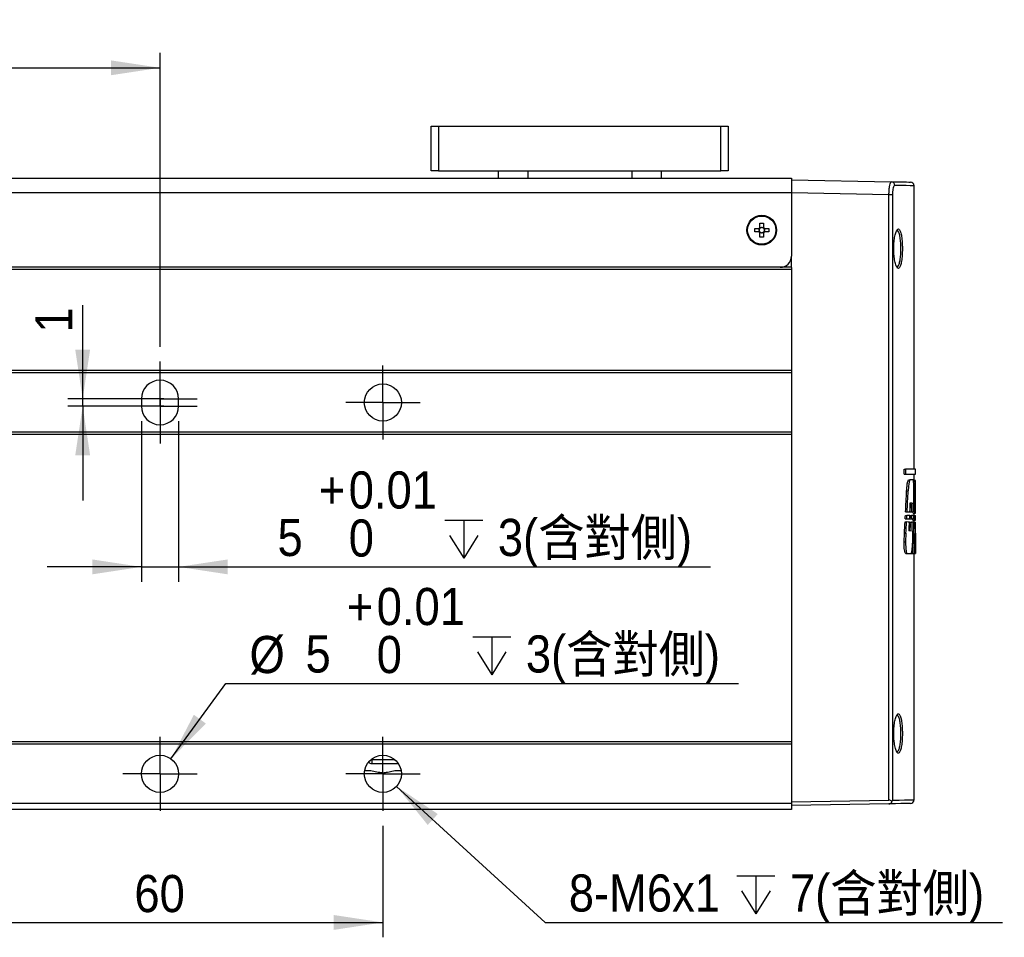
# Model space of a CAD drawing. Header units: millimetres. Extents: x 8 to 292, y 5 to 205.
# Tile 5 of 11: x 142 to 209, y 87 to 149. Entities that reach past the tile are written whole.
import ezdxf

# ---------------------------------------------------------------- set-up
doc = ezdxf.new("R2010")
doc.units = ezdxf.units.MM
doc.linetypes.add('HIDDEN', pattern=[1.905, 1.27, -0.635])
doc.layers.add('中心線', color=161, linetype='HIDDEN', lineweight=25)
doc.layers.add('尺寸線', color=5, linetype='Continuous')
doc.styles.add('SLDTEXTSTYLE0', font='GOTHIC.TTF', dxfattribs={"width": 0.913})
doc.styles.add('SLDTEXTSTYLE1', font='GOTHIC.TTF', dxfattribs={"width": 0.913, "bigfont": 'bigfont'})
doc.dimstyles.new('SLDDIMSTYLE0', dxfattribs={"dimtxt": 2.5, "dimasz": 3.302, "dimexe": 0, "dimexo": 0.0625, "dimtad": 1, "dimdec": 0, "dimlfac": 2, "dimrnd": 1e-09, "dimzin": 12, "dimdsep": 46, "dimtxsty": 'SLDTEXTSTYLE0', "dimsah": 1, "dimcen": 0.09, "dimadec": 0, "dimazin": 3, "dimtfac": 1, "dimtdec": 3, "dimtmove": 0, "dimatfit": 0, "dimfxl": 1, "dimfrac": 2, "dimtolj": 1, "dimtzin": 12, "dimarcsym": 0})
doc.dimstyles.new('SLDDIMSTYLE1', dxfattribs={"dimtxt": 2.5, "dimasz": 3.302, "dimexe": 0, "dimexo": 0.0625, "dimtad": 1, "dimdec": 0, "dimlfac": 2, "dimrnd": 1e-09, "dimzin": 12, "dimdsep": 46, "dimtxsty": 'SLDTEXTSTYLE0', "dimsah": 1, "dimcen": 0.09, "dimadec": 0, "dimazin": 3, "dimtfac": 1, "dimtdec": 3, "dimtofl": 0, "dimtmove": 0, "dimatfit": 3, "dimfxl": 1, "dimfrac": 2, "dimtolj": 1, "dimtzin": 12, "dimarcsym": 0})
doc.dimstyles.new('SLDDIMSTYLE2', dxfattribs={"dimtxt": 2.5, "dimasz": 3.302, "dimexe": 0, "dimexo": 0.0625, "dimtad": 0, "dimtih": 1, "dimtoh": 1, "dimdec": 0, "dimlfac": 2, "dimrnd": 1e-09, "dimzin": 12, "dimdsep": 46, "dimtxsty": 'SLDTEXTSTYLE0', "dimsah": 1, "dimcen": 0, "dimadec": 0, "dimazin": 3, "dimtol": 1, "dimtp": 0.01, "dimtfac": 1, "dimtofl": 0, "dimtmove": 0, "dimatfit": 3, "dimfxl": 1, "dimfrac": 2, "dimtolj": 1, "dimarcsym": 0})
doc.dimstyles.new('SLDDIMSTYLE3', dxfattribs={"dimtxt": 2.5, "dimasz": 3.302, "dimexe": 0, "dimexo": 0.0625, "dimtad": 1, "dimdec": 0, "dimlfac": 2, "dimrnd": 1e-09, "dimzin": 12, "dimdsep": 46, "dimtxsty": 'SLDTEXTSTYLE0', "dimsah": 1, "dimcen": 0.09, "dimadec": 0, "dimazin": 3, "dimtol": 1, "dimtp": 0.01, "dimtfac": 1, "dimtmove": 0, "dimatfit": 0, "dimfxl": 1, "dimfrac": 2, "dimtolj": 1, "dimarcsym": 0})
doc.dimstyles.new('SLDDIMSTYLE4', dxfattribs={"dimtxt": 2.5, "dimasz": 3.302, "dimexe": 0, "dimexo": 0.0625, "dimtad": 0, "dimtih": 1, "dimtoh": 1, "dimdec": 0, "dimlfac": 2, "dimrnd": 1e-09, "dimzin": 12, "dimdsep": 46, "dimtxsty": 'SLDTEXTSTYLE0', "dimsah": 1, "dimcen": 0, "dimadec": 0, "dimazin": 3, "dimtfac": 1, "dimtdec": 3, "dimtofl": 0, "dimtmove": 0, "dimatfit": 3, "dimfxl": 1, "dimfrac": 2, "dimtolj": 1, "dimtzin": 12, "dimarcsym": 0})

# ---------------------------------------------------------------- blocks, each defined once
blk = doc.blocks.new('_D_2')
at = {"layer": '尺寸線', "transparency": 16777216}
for p, q in [((136.699, 94.47), (136.699, 86.968)), ((166.699, 94.47), (166.699, 86.968)), ((136.699, 87.968), (166.699, 87.968))]:
    blk.add_line(p, q, dxfattribs=at)
for points in [[(136.699, 87.968), (140.001, 87.468), (140.001, 88.468)], [(166.699, 87.968), (163.397, 88.468), (163.397, 87.468)]]:
    blk.add_solid(points, dxfattribs=at)
at = {"layer": '尺寸線', "transparency": 16777216, "insert": (149.974, 91.162), "char_height": 2.5, "attachment_point": 1, "style": 'SLDTEXTSTYLE0'}
blk.add_mtext('60', dxfattribs=at)
blk = doc.blocks.new('_D_4')
at = {"layer": '尺寸線', "transparency": 16777216}
for p, q in [((105.449, 138.623), (105.449, 146.482)), ((151.699, 126.709), (151.699, 146.482)), ((105.449, 145.482), (151.699, 145.482))]:
    blk.add_line(p, q, dxfattribs=at)
for points in [[(105.449, 145.482), (108.751, 144.982), (108.751, 145.982)], [(151.699, 145.482), (148.397, 145.982), (148.397, 144.982)]]:
    blk.add_solid(points, dxfattribs=at)
at = {"layer": '尺寸線', "transparency": 16777216, "insert": (125.342, 148.675), "char_height": 2.5, "attachment_point": 1, "style": 'SLDTEXTSTYLE0'}
blk.add_mtext('92.5', dxfattribs=at)
blk = doc.blocks.new('_D_5')
at = {"layer": '尺寸線', "transparency": 16777216}
for p, q in [((146.493, 123.209), (146.493, 129.513)), ((151.949, 123.209), (145.493, 123.209)), ((151.949, 122.709), (145.493, 122.709)), ((146.493, 122.709), (146.493, 123.209)), ((146.493, 122.709), (146.493, 116.359))]:
    blk.add_line(p, q, dxfattribs=at)
for points in [[(146.493, 123.209), (146.993, 126.511), (145.993, 126.511)], [(146.493, 122.709), (145.993, 119.407), (146.993, 119.407)]]:
    blk.add_solid(points, dxfattribs=at)
at = {"layer": '尺寸線', "transparency": 16777216, "insert": (143.3, 127.666), "char_height": 2.5, "attachment_point": 1, "rotation": 90, "style": 'SLDTEXTSTYLE0'}
blk.add_mtext('1', dxfattribs=at)
blk = doc.blocks.new('SW_SYMBOL_HOLE_DEPTH')
at = {"layer": '尺寸線', "color": 0}
for p, q in [((0, 875), (800, 875)), ((400, 875), (400, 75)), ((100, 555), (400, 75)), ((700, 555), (400, 75))]:
    blk.add_line(p, q, dxfattribs=at)
blk = doc.blocks.new('_D_6')
at = {"layer": '尺寸線', "transparency": 16777216}
for p, q in [((152.436, 98.98), (156.136, 104.054)), ((156.136, 104.054), (190.628, 104.054))]:
    blk.add_line(p, q, dxfattribs=at)
blk.add_solid([(152.436, 98.98), (154.785, 101.353), (153.977, 101.943)], dxfattribs=at)
at = {"layer": '尺寸線', "transparency": 16777216, "xscale": 0.003193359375, "yscale": 0.003193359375, "zscale": 0.003193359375}
blk.add_blockref('SW_SYMBOL_HOLE_DEPTH', (172.75, 104.401), dxfattribs=at)
at = {"layer": '尺寸線', "transparency": 16777216, "char_height": 2.5, "attachment_point": 1}
for s, insert, style in [('+', (164.264, 110.48), 'SLDTEXTSTYLE0'), ('0.01', (166.285, 110.48), 'SLDTEXTSTYLE0'), ('%%c', (157.723, 107.248), 'SLDTEXTSTYLE0'), ('3(含對側)', (176.322, 107.286), 'SLDTEXTSTYLE1'), ('5', (161.494, 107.286), 'SLDTEXTSTYLE0'), ('0', (166.285, 107.248), 'SLDTEXTSTYLE0')]:
    blk.add_mtext(s, dxfattribs=dict(at, insert=insert, style=style))
blk = doc.blocks.new('_D_7')
at = {"layer": '尺寸線', "transparency": 16777216}
for p, q in [((150.449, 121.709), (150.449, 110.896)), ((152.949, 121.709), (152.949, 110.896)), ((150.449, 111.896), (144.099, 111.896)), ((150.449, 111.896), (152.949, 111.896)), ((152.949, 111.896), (188.743, 111.896))]:
    blk.add_line(p, q, dxfattribs=at)
for points in [[(150.449, 111.896), (147.147, 112.396), (147.147, 111.396)], [(152.949, 111.896), (156.251, 111.396), (156.251, 112.396)]]:
    blk.add_solid(points, dxfattribs=at)
at = {"layer": '尺寸線', "transparency": 16777216, "xscale": 0.003193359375, "yscale": 0.003193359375, "zscale": 0.003193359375}
blk.add_blockref('SW_SYMBOL_HOLE_DEPTH', (170.865, 112.242), dxfattribs=at)
at = {"layer": '尺寸線', "transparency": 16777216, "char_height": 2.5, "attachment_point": 1}
for s, insert, style in [('0.01', (164.4, 118.322), 'SLDTEXTSTYLE0'), ('+', (162.379, 118.322), 'SLDTEXTSTYLE0'), ('3(含對側)', (174.437, 115.127), 'SLDTEXTSTYLE1'), ('5', (159.608, 115.127), 'SLDTEXTSTYLE0'), ('0', (164.4, 115.089), 'SLDTEXTSTYLE0')]:
    blk.add_mtext(s, dxfattribs=dict(at, insert=insert, style=style))
blk = doc.blocks.new('_D_8')
at = {"layer": '尺寸線', "transparency": 16777216}
for p, q in [((167.621, 97.126), (177.624, 87.968)), ((177.624, 87.968), (208.402, 87.968))]:
    blk.add_line(p, q, dxfattribs=at)
blk.add_solid([(167.621, 97.126), (169.719, 94.527), (170.394, 95.265)], dxfattribs=at)
at = {"layer": '尺寸線', "transparency": 16777216, "xscale": 0.003193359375, "yscale": 0.003193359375, "zscale": 0.003193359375}
blk.add_blockref('SW_SYMBOL_HOLE_DEPTH', (190.524, 88.315), dxfattribs=at)
at = {"layer": '尺寸線', "transparency": 16777216, "char_height": 2.5, "attachment_point": 1}
for s, insert, style in [('7(含對側)', (194.096, 91.2), 'SLDTEXTSTYLE1'), ('8-M6x1', (179.212, 91.2), 'SLDTEXTSTYLE0')]:
    blk.add_mtext(s, dxfattribs=dict(at, insert=insert, style=style))
blk = doc.blocks.new('SW_CENTERMARKSYMBOL_2')
at = {"layer": '中心線', "color": 0}
for p, q in [((0, 1.25), (0, 2.5)), ((0, 0), (0, 1.25)), ((-1.25, 0), (-2.5, 0)), ((0, 0), (-1.25, 0)), ((0, 0), (0, -1.25)), ((0, 0), (1.25, 0)), ((1.25, 0), (2.5, 0)), ((0, -1.25), (0, -2.5))]:
    blk.add_line(p, q, dxfattribs=at)
blk = doc.blocks.new('SW_CENTERMARKSYMBOL_3')
at = {"layer": '中心線', "color": 0}
for p, q in [((0, 1.25), (0, 2.5)), ((0, 0), (0, 1.25)), ((-1.25, 0), (-2.5, 0)), ((0, 0), (-1.25, 0)), ((0, 0), (0, -1.25)), ((0, 0), (1.25, 0)), ((1.25, 0), (2.5, 0)), ((0, -1.25), (0, -2.5))]:
    blk.add_line(p, q, dxfattribs=at)
blk = doc.blocks.new('SW_CENTERMARKSYMBOL_4')
at = {"layer": '中心線', "color": 0}
for p, q in [((0, 1.25), (0, 2.5)), ((0, 0), (0, 1.25)), ((-1.25, 0), (-2.5, 0)), ((0, 0), (-1.25, 0)), ((0, 0), (0, -1.25)), ((0, 0), (1.25, 0)), ((1.25, 0), (2.5, 0)), ((0, -1.25), (0, -2.5))]:
    blk.add_line(p, q, dxfattribs=at)
blk = doc.blocks.new('SW_CENTERMARKSYMBOL_5')
at = {"layer": '中心線', "color": 0}
for p, q in [((0, 1.25), (0, 2.5)), ((0, 0.75), (0, 2)), ((0, 0), (0, 1.25)), ((0, -0.5), (0, 0.75)), ((-1.25, 0), (-2.5, 0)), ((0, 0), (-1.25, 0)), ((0, 0), (0, -1.25)), ((0, 0), (1.25, 0)), ((1.25, 0), (2.5, 0)), ((-1.25, -0.5), (-2.5, -0.5)), ((0, -0.5), (-1.25, -0.5)), ((0, -0.5), (0, -1.75)), ((0, -0.5), (1.25, -0.5)), ((1.25, -0.5), (2.5, -0.5)), ((0, -1.25), (0, -2.5)), ((0, -1.75), (0, -3))]:
    blk.add_line(p, q, dxfattribs=at)

msp = doc.modelspace()

# ---------------------------------------------------------------- linework, layer by layer
at = {"color": 7, "linetype": 'Continuous', "lineweight": 25}
for p, q in [((169.949194, 138.558844), (169.949194, 141.558842)), ((169.949194, 141.558842), (170.449195, 141.558842)), ((170.449195, 141.558842), (170.449195, 138.558844)), ((170.449195, 141.558842), (189.449193, 141.558842)), ((189.449193, 138.558844), (189.449193, 141.558842)), ((189.449193, 141.558842), (189.949194, 141.558842)), ((189.949194, 141.558842), (189.949194, 138.558844)), ((170.449195, 138.558844), (169.949194, 138.558844)), ((170.449195, 138.558844), (189.449193, 138.558844)), ((174.449194, 138.558844), (174.449194, 138.058843)), ((185.449196, 138.058843), (185.449196, 138.558844)), ((189.949194, 138.558844), (189.449193, 138.558844)), ((109.199194, 138.058843), (194.199195, 138.058843)), ((194.199195, 138.058843), (194.199195, 137.058841)), ((194.199195, 137.933841), (200.919577, 137.816539)), ((202.449193, 118.470024), (202.449193, 137.544164)), ((194.199195, 137.058841), (109.199194, 137.058841)), ((200.762489, 136.944411), (194.199195, 137.058975)), ((194.199195, 137.058841), (194.199195, 132.808843)), ((200.762489, 96.198519), (200.762489, 136.944411)), ((201.000211, 136.944411), (200.762489, 136.944411)), ((201.000211, 136.944411), (201.000211, 96.198367)), ((191.724194, 134.678842), (192.015154, 134.678842)), ((191.724194, 134.438844), (191.724194, 134.678842)), ((192.023342, 134.584756), (192.023342, 134.678842)), ((192.079195, 135.033844), (192.319193, 135.033844)), ((192.079195, 134.742884), (192.079195, 135.033844)), ((192.079195, 134.734692), (192.173281, 134.734692)), ((192.225108, 134.734692), (192.319193, 134.734692)), ((192.319193, 135.033844), (192.319193, 134.742884)), ((192.375047, 134.678842), (192.375047, 134.584756)), ((192.383235, 134.678842), (192.674195, 134.678842)), ((192.674195, 134.678842), (192.674195, 134.438844)), ((201.299907, 134.529812), (201.305603, 134.535787)), ((192.015154, 134.438844), (191.724194, 134.438844)), ((192.023342, 134.438844), (192.023342, 134.53293)), ((192.173281, 134.382991), (192.079195, 134.382991)), ((192.079195, 134.083843), (192.079195, 134.374803)), ((192.319193, 134.083843), (192.079195, 134.083843)), ((192.319193, 134.382991), (192.225108, 134.382991)), ((192.319193, 134.374803), (192.319193, 134.083843)), ((192.375047, 134.53293), (192.375047, 134.438844)), ((192.674195, 134.438844), (192.383235, 134.438844)), ((194.199195, 132.033841), (194.199195, 132.808843)), ((194.199195, 131.908843), (109.199194, 131.908843)), ((193.449193, 132.058842), (109.949195, 132.058842)), ((194.199195, 132.058842), (193.449193, 132.058842)), ((194.199195, 132.033841), (194.199195, 131.908843)), ((194.199195, 131.908843), (194.199195, 125.108842)), ((201.30868, 132.079435), (201.300492, 132.088223)), ((194.199195, 125.108842), (109.199194, 125.108842)), ((194.199195, 124.958843), (109.199194, 124.958843)), ((194.199195, 125.108842), (194.199195, 124.958843)), ((194.199195, 124.958843), (194.199195, 120.958842)), ((150.449194, 123.208843), (150.449194, 122.708842)), ((152.949194, 122.708842), (152.949194, 123.208843)), ((194.199195, 120.958842), (109.199194, 120.958842)), ((194.199195, 120.808843), (109.199194, 120.808843)), ((194.199195, 120.958842), (194.199195, 120.808843)), ((194.199195, 120.808843), (194.199195, 100.119934)), ((201.780719, 118.133228), (201.780719, 118.481692)), ((201.780719, 118.481692), (201.882505, 118.479915)), ((201.780719, 118.133228), (201.882505, 118.135005)), ((201.882505, 118.479915), (201.882505, 118.135005)), ((202.449193, 117.707967), (202.449193, 118.144896)), ((202.549195, 118.146641), (202.549195, 118.468279)), ((202.074023, 117.750914), (202.17487, 117.749154)), ((202.390546, 117.745401), (202.290201, 117.747152)), ((202.427191, 117.708351), (202.527279, 117.706604)), ((202.449193, 117.744365), (202.520983, 117.743114)), ((201.951632, 117.007276), (202.052978, 117.006695)), ((202.436676, 116.55874), (202.440207, 117.005942)), ((202.198652, 116.19628), (202.313507, 116.198284)), ((201.866658, 115.365188), (201.968154, 115.363417)), ((201.88144, 115.593169), (201.983081, 115.594942)), ((202.184138, 115.359647), (202.284859, 115.357889)), ((202.192476, 115.598596), (202.293293, 115.600357)), ((202.399732, 115.508821), (202.49995, 115.51057)), ((202.449193, 115.261625), (202.449193, 115.509683)), ((202.449193, 115.35502), (202.548818, 115.35328)), ((202.540794, 115.604678), (202.548308, 115.604808)), ((201.842988, 114.919226), (201.944539, 114.917453)), ((201.854305, 115.130923), (201.956017, 115.132698)), ((202.168194, 114.913549), (202.268952, 114.911791)), ((202.176237, 115.136543), (202.277099, 115.138303)), ((202.377917, 115.046669), (202.478276, 115.048419)), ((202.395221, 114.816192), (202.467518, 114.814929)), ((202.405458, 115.262389), (202.487701, 115.260953)), ((202.449193, 114.81525), (202.449193, 115.047913)), ((202.449193, 114.908645), (202.549176, 114.906899)), ((202.541748, 115.142923), (202.549046, 115.143049)), ((202.549195, 112.907244), (202.549195, 114.781046)), ((201.783621, 113.57668), (201.802441, 114.167677)), ((201.802441, 114.167677), (201.904161, 114.16718)), ((201.904161, 114.16718), (201.885396, 113.576425)), ((202.246951, 114.309009), (202.118767, 114.311246)), ((202.548766, 114.164035), (202.548163, 113.574758)), ((201.783621, 113.57668), (201.885396, 113.576425)), ((201.887352, 112.793488), (201.988598, 112.795256)), ((202.26288, 112.800045), (202.337188, 112.801341)), ((202.449193, 96.223521), (202.449193, 112.803297)), ((202.451659, 112.80334), (202.516028, 112.804463)), ((201.299907, 101.904813), (201.305603, 101.910785)), ((194.199195, 100.119934), (109.199194, 100.119934)), ((194.199195, 100.119934), (194.199195, 99.969933)), ((194.199195, 99.969933), (109.199194, 99.969933)), ((194.199195, 99.969933), (194.199195, 95.969934)), ((201.30868, 99.454437), (201.300492, 99.463222)), ((165.949194, 98.910745), (165.949194, 98.660745)), ((165.609359, 98.582102), (165.61001, 98.582102)), ((165.949194, 98.660745), (167.740961, 98.660745)), ((167.788734, 98.582102), (167.789034, 98.582102)), ((194.199195, 96.083957), (200.762489, 96.198519)), ((194.199195, 95.969934), (109.199194, 95.969934)), ((194.199195, 95.558842), (109.199194, 95.558842)), ((194.199195, 95.969934), (194.199195, 95.558842)), ((200.762512, 95.948405), (194.199195, 95.833842))]:
    msp.add_line(p, q, dxfattribs=at)
at = {"color": 8, "linetype": 'Continuous', "lineweight": 25}
for p, q in [((176.449194, 138.558844), (176.449194, 138.058843)), ((183.449195, 138.558844), (183.449195, 138.058843)), ((165.876167, 98.910745), (165.949194, 98.910745)), ((165.949194, 98.910745), (165.949194, 98.969934)), ((167.522221, 98.910745), (165.949194, 98.910745))]:
    msp.add_line(p, q, dxfattribs=at)
at = {"color": 7, "linetype": 'Continuous', "lineweight": 25, "flags": 128}
for points in [[(200.919577, 137.816539), (201.342688, 137.809151), (201.682133, 137.803228), (201.937275, 137.798773), (202.107636, 137.7958), (202.192897, 137.79431), (202.203558, 137.794127)], [(202.549195, 118.468279), (202.50743, 118.469007), (202.38222, 118.471194), (202.173782, 118.474832), (201.882505, 118.479915)], [(201.882505, 118.135005), (202.173782, 118.140088), (202.38222, 118.143728), (202.50743, 118.145913), (202.549195, 118.146641)], [(202.39024, 117.745395), (202.293878, 117.747077), (202.17487, 117.749154)], [(202.548751, 117.70623), (202.542046, 117.706347), (202.527279, 117.706604)], [(202.161816, 115.360036), (202.06985, 115.361642), (201.968154, 115.363417)], [(201.983081, 115.594942), (202.083489, 115.596695), (202.174143, 115.598278)], [(202.40785, 115.355741), (202.351117, 115.356732), (202.284859, 115.357889)], [(202.293293, 115.600357), (202.358456, 115.601495), (202.414078, 115.602465)], [(202.49995, 115.51057), (202.524116, 115.510991), (202.540205, 115.511272)], [(202.145038, 114.913953), (202.049793, 114.915617), (201.944539, 114.917453)], [(201.956017, 115.132698), (202.059028, 115.134496), (202.152272, 115.136124)], [(202.397676, 114.909544), (202.338213, 114.910582), (202.268952, 114.911791)], [(202.277099, 115.138303), (202.344479, 115.139479), (202.402303, 115.140488)], [(202.542821, 114.813616), (202.515771, 114.814087), (202.467518, 114.814929)], [(202.478276, 115.048419), (202.518465, 115.049122), (202.54209, 115.049533)], [(202.541308, 115.260018), (202.520834, 115.260374), (202.487701, 115.260953)], [(201.988598, 112.795256), (202.137099, 112.797849), (202.26288, 112.800045)], [(202.337188, 112.801341), (202.3999, 112.802436), (202.451659, 112.80334)], [(202.516028, 112.804463), (202.536789, 112.804824), (202.547544, 112.805012)], [(202.203558, 95.973559), (202.203558, 95.973559), (202.163321, 95.972857), (202.042682, 95.970751), (201.841855, 95.967245), (201.561199, 95.962347), (201.201202, 95.956063), (200.762512, 95.948405)]]:
    msp.add_lwpolyline(points, dxfattribs=at)
at = {"color": 8, "linetype": 'Continuous', "lineweight": 25, "flags": 128}
for points in [[(202.449193, 137.544164), (202.438475, 137.54435), (202.352745, 137.545837), (202.181449, 137.548813), (201.924907, 137.553265), (201.583596, 137.559192), (201.15816, 137.566575)], [(201.000211, 96.198367), (201.441319, 96.206025), (201.803298, 96.212308), (202.085504, 96.217207), (202.287433, 96.220713), (202.408736, 96.222819), (202.449193, 96.223521)]]:
    msp.add_lwpolyline(points, dxfattribs=at)
at = {"color": 7, "linetype": 'Continuous', "lineweight": 25}
for centre, radius in [((192.199194, 134.558842), 1), ((192.199194, 134.558842), 0.95), ((166.699194, 122.958842), 1.25), ((151.699194, 97.969934), 1.25), ((166.699194, 97.969934), 1.25)]:
    msp.add_circle(centre, radius, dxfattribs=at)
for centre, radius, start, end in [((200.911778, 137.570253), 0.246409, 359.14490783, 88.18614371), ((202.199194, 137.544164), 0.25, 0.3219894, 89), ((192.199194, 134.558842), 0.219706, 123.10562695, 146.89437305), ((192.199194, 134.558842), 0.17775, 171.61751165, 188.38248835), ((192.199194, 134.558842), 0.17775, 137.53765773, 171.61751165), ((192.199194, 134.558842), 0.17775, 132.46234227, 137.53765773), ((192.199194, 134.558842), 0.17775, 98.38248835, 132.46234227), ((192.199194, 134.558842), 0.17775, 81.61751165, 98.38248835), ((192.199194, 134.558842), 0.17775, 47.53765773, 81.61751165), ((192.199194, 134.558842), 0.219706, 33.10562695, 56.89437305), ((192.199194, 134.558842), 0.17775, 42.46234227, 47.53765773), ((192.199194, 134.558842), 0.17775, 8.38248835, 42.46234227), ((192.199194, 134.558842), 0.17775, 351.61751165, 8.38248835), ((192.199194, 134.558842), 0.219706, 213.10562695, 236.89437305), ((192.199194, 134.558842), 0.17775, 188.38248835, 222.46234227), ((192.199194, 134.558842), 0.17775, 222.46234227, 227.53765773), ((192.199194, 134.558842), 0.17775, 227.53765773, 261.61751165), ((192.199194, 134.558842), 0.17775, 261.61751165, 278.38248835), ((192.199194, 134.558842), 0.17775, 278.38248835, 312.46234227), ((192.199194, 134.558842), 0.219706, 303.10562695, 326.89437305), ((192.199194, 134.558842), 0.17775, 312.46234227, 317.53765773), ((192.199194, 134.558842), 0.17775, 317.53765773, 351.61751165), ((193.449194, 132.808842), 0.75, 270, 0), ((151.699194, 123.208842), 1.25, 0, 180), ((151.699194, 122.708842), 1.25, 180, 0), ((165.949194, 98.910745), 0.25, 213.56687451, 270), ((202.199194, 96.223521), 0.25, 271, 0.5670598)]:
    msp.add_arc(centre, radius, start, end, dxfattribs=at)
for centre, major_axis, ratio, start_param, end_param in [((192.177293, 134.558842), (0.156158, 0), 0.990115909, 2.973204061, 3.309981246), ((192.199194, 134.580744), (0, 0.156158), 0.990115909, 6.114796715, 6.4515739), ((192.221096, 134.558842), (0.156158, 0), 0.990115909, 6.114796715, 6.4515739), ((192.199194, 134.536941), (0, 0.156158), 0.990115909, 2.973204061, 3.309981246), ((156.699194, 124.724608), (-0.935485, 142.232486), 0.321589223, 4.659922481, 4.660924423), ((156.699194, 124.724608), (-0.93753, 142.543377), 0.321589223, 4.64558864, 4.661019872), ((156.699194, 115.720205), (0.93753, 142.543377), 0.321589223, 4.71303837, 4.728437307), ((156.699194, 140.502794), (-0.935485, 142.232486), 0.321589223, 4.534233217, 4.544322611), ((156.699194, 140.502794), (-0.93753, 142.543377), 0.321589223, 4.53463381, 4.544683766), ((156.699194, 131.056613), (0.940289, 141.270013), 0.324487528, 4.604905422, 4.609163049), ((156.699194, 133.080222), (-0.938239, 140.961899), 0.324487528, 4.585892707, 4.590166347), ((156.699194, 133.080222), (-0.940289, 141.270013), 0.324487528, 4.586177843, 4.590442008), ((156.699194, 123.930324), (0.93753, 142.543377), 0.321589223, 4.656047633, 4.662766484), ((156.699194, 117.331387), (-0.93753, 142.543377), 0.321589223, 4.698160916, 4.704622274), ((156.699194, 140.338063), (-0.938239, 140.961899), 0.324487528, 4.530440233, 4.532129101), ((156.699194, 140.338063), (-0.940289, 141.270013), 0.324487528, 4.530849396, 4.532508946), ((156.699194, 131.11177), (0.940289, 141.270013), 0.324487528, 4.601220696, 4.602815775), ((156.699194, 133.080222), (-0.938239, 140.961899), 0.324487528, 4.582588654, 4.584184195), ((156.699194, 133.080222), (-0.940289, 141.270013), 0.324487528, 4.582881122, 4.584448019), ((156.699194, 124.724608), (-0.935485, 142.232486), 0.321589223, 4.645434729, 4.646092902), ((156.699194, 123.853929), (0.940289, 141.270013), 0.324487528, 4.652830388, 4.654356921), ((156.699194, 117.373655), (-0.940289, 141.270013), 0.324487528, 4.694438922, 4.695927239), ((156.699194, 140.565709), (-0.935485, 142.232486), 0.321589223, 4.523594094, 4.528968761), ((156.699194, 140.565709), (-0.93753, 142.543377), 0.321589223, 4.524002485, 4.529355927), ((156.699194, 131.205193), (0.93753, 142.543377), 0.321589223, 4.595707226, 4.599964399), ((156.699194, 133.242447), (-0.935485, 142.232486), 0.321589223, 4.576774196, 4.581049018), ((156.699194, 133.242447), (-0.93753, 142.543377), 0.321589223, 4.577054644, 4.581319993), ((156.699194, 119.375269), (-3.269677, 55.376492), 0.825860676, 4.544812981, 4.581318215), ((156.699194, 123.88193), (0.93753, 142.543377), 0.321589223, 4.64219415, 4.651517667), ((156.699194, 119.400728), (-3.196418, 55.504983), 0.822236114, 4.586636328, 4.588323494), ((156.699194, 119.400728), (-3.203405, 55.626305), 0.822236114, 4.586839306, 4.590666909), ((156.699194, 115.097701), (-0.853109, 222.732885), 0.205816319, 4.711384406, 4.712329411), ((156.699194, 115.079126), (-0.843508, 245.308179), 0.186876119, 4.702475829, 4.710664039), ((156.699194, 117.394303), (-0.93753, 142.543377), 0.321589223, 4.687610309, 4.692822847), ((156.699194, 115.329225), (2.605895, 58.610592), 0.781017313, 4.704016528, 4.726778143), ((156.699194, 96.057719), (0.828673, 300.852025), 0.15237561, 4.768501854, 4.772940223), ((200.758128, 95.948329), (0.177546, 0.182256), 0.965692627, 6.139849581, 7.055493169)]:
    msp.add_ellipse(centre, major_axis=major_axis, ratio=ratio, start_param=start_param, end_param=end_param, dxfattribs=at)
for points, knots in [([(200.762489, 136.944411), (200.764609, 137.03985), (200.76884, 137.230402), (200.795523, 137.48562), (200.833728, 137.682964), (200.87742, 137.798441), (200.906737, 137.811026), (200.919577, 137.816539)], [0, 0, 0, 0, 0.20662498, 0.412542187, 0.620209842, 0.833664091, 1, 1, 1, 1]), ([(201.15816, 137.566575), (201.144907, 137.562716), (201.114704, 137.55392), (201.070185, 137.472006), (201.031672, 137.331439), (201.005322, 137.149101), (201.001915, 137.012626), (201.000211, 136.944411)], [0, 0, 0, 0, 0.168071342, 0.383048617, 0.590844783, 0.795490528, 1, 1, 1, 1]), ([(192.068064, 134.678842), (192.064166, 134.678842), (192.04782, 134.678842), (192.03054, 134.678842), (192.017268, 134.678842), (192.015154, 134.678842)], [0, 0, 0, 0, 0.208399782, 0.873928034, 1, 1, 1, 1]), ([(192.079195, 134.742884), (192.079195, 134.74077), (192.079195, 134.727498), (192.079195, 134.710217), (192.079195, 134.693871), (192.079195, 134.689973)], [0, 0, 0, 0, 0.126071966, 0.791600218, 1, 1, 1, 1]), ([(192.319193, 134.689973), (192.319193, 134.693871), (192.319193, 134.710217), (192.319193, 134.727498), (192.319193, 134.74077), (192.319193, 134.742884)], [0, 0, 0, 0, 0.208399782, 0.873928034, 1, 1, 1, 1]), ([(192.383235, 134.678842), (192.381121, 134.678842), (192.367849, 134.678842), (192.350568, 134.678842), (192.334222, 134.678842), (192.330325, 134.678842)], [0, 0, 0, 0, 0.126071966, 0.791600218, 1, 1, 1, 1]), ([(201.333666, 132.025731), (201.309793, 132.049453), (201.25221, 132.106671), (201.171629, 132.366679), (201.114796, 132.700579), (201.083988, 133.076119), (201.07933, 133.467765), (201.110168, 133.892954), (201.172556, 134.251965), (201.250693, 134.505799), (201.307579, 134.566175), (201.332246, 134.592356)], [0, 0, 0, 0, 0.0909510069, 0.2193860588, 0.3457260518, 0.4244949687, 0.5437368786, 0.6629851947, 0.7829855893, 0.9058976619, 1, 1, 1, 1]), ([(192.015154, 134.438844), (192.017268, 134.438844), (192.03054, 134.438844), (192.04782, 134.438844), (192.064166, 134.438844), (192.068064, 134.438844)], [0, 0, 0, 0, 0.126071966, 0.791600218, 1, 1, 1, 1]), ([(192.079195, 134.427713), (192.079195, 134.423815), (192.079195, 134.407469), (192.079195, 134.390189), (192.079195, 134.376916), (192.079195, 134.374803)], [0, 0, 0, 0, 0.208399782, 0.873928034, 1, 1, 1, 1]), ([(192.319193, 134.374803), (192.319193, 134.376916), (192.319193, 134.390189), (192.319193, 134.407469), (192.319193, 134.423815), (192.319193, 134.427713)], [0, 0, 0, 0, 0.126071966, 0.791600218, 1, 1, 1, 1]), ([(192.330325, 134.438844), (192.334222, 134.438844), (192.350568, 134.438844), (192.367849, 134.438844), (192.381121, 134.438844), (192.383235, 134.438844)], [0, 0, 0, 0, 0.208399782, 0.873928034, 1, 1, 1, 1]), ([(201.951632, 117.007276), (201.959979, 117.122199), (201.97697, 117.356119), (202.021547, 117.629121), (202.056101, 117.709318), (202.074023, 117.750914)], [0, 0, 0, 0, 0.317334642, 0.645918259, 1, 1, 1, 1]), ([(202.17487, 117.749154), (202.158244, 117.711331), (202.12484, 117.63534), (202.07967, 117.370033), (202.061907, 117.128238), (202.052978, 117.006695)], [0, 0, 0, 0, 0.330127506, 0.663275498, 1, 1, 1, 1]), ([(202.440207, 117.005942), (202.440367, 117.075277), (202.440696, 117.21856), (202.435086, 117.425182), (202.42482, 117.596176), (202.409751, 117.720472), (202.396975, 117.736792), (202.39024, 117.745395)], [0, 0, 0, 0, 0.185363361, 0.383057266, 0.580865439, 0.779066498, 1, 1, 1, 1]), ([(201.887352, 112.793488), (201.875382, 112.80411), (201.851387, 112.825403), (201.818851, 112.950443), (201.794355, 113.128608), (201.78131, 113.344411), (201.781252, 113.49902), (201.783546, 113.574211), (201.783621, 113.57668)], [0, 0, 0, 0, 0.200177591, 0.401289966, 0.60125348, 0.798579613, 0.993384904, 1, 1, 1, 1]), ([(201.885396, 113.576425), (201.884362, 113.509636), (201.882189, 113.369248), (201.893553, 113.160361), (201.915633, 112.9783), (201.946279, 112.848648), (201.972121, 112.801895), (201.986239, 112.796206), (201.988598, 112.795256)], [0, 0, 0, 0, 0.17588163, 0.369701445, 0.564083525, 0.76072086, 0.96002418, 1, 1, 1, 1]), ([(202.26288, 112.800045), (202.277062, 112.829347), (202.305509, 112.888119), (202.337525, 113.133895), (202.354163, 113.387141), (202.359704, 113.547207), (202.360963, 113.583579)], [0, 0, 0, 0, 0.302869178, 0.607474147, 0.910805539, 1, 1, 1, 1]), ([(202.548163, 113.574758), (202.548121, 113.50862), (202.548033, 113.368969), (202.548494, 113.161037), (202.549107, 112.98036), (202.549306, 112.85375), (202.548792, 112.810898), (202.548239, 112.805703), (202.548166, 112.805023)], [0, 0, 0, 0, 0.178127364, 0.376121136, 0.574121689, 0.772143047, 0.970180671, 1, 1, 1, 1]), ([(201.333666, 99.400731), (201.309794, 99.424452), (201.25221, 99.481671), (201.171629, 99.741677), (201.114796, 100.075578), (201.083988, 100.451119), (201.07933, 100.842765), (201.110168, 101.267953), (201.172556, 101.626965), (201.250693, 101.8808), (201.307579, 101.941175), (201.332246, 101.967355)], [0, 0, 0, 0, 0.090950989, 0.219385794, 0.345725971, 0.424495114, 0.543737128, 0.662985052, 0.782985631, 0.905897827, 1, 1, 1, 1]), ([(167.511001, 98.160745), (167.377824, 98.136048), (167.244644, 98.111351), (167.044685, 98.074393), (166.978025, 98.062076), (166.877693, 98.043759), (166.844226, 98.037663), (166.793482, 98.028778), (166.776486, 98.025842), (166.741743, 98.020446), (166.723645, 98.017611), (166.683969, 98.016751), (166.664842, 98.019323), (166.62932, 98.024592), (166.612108, 98.027545), (166.560762, 98.036466), (166.526966, 98.042621), (166.42562, 98.061105), (166.358303, 98.073544), (166.156368, 98.110864), (166.021878, 98.135804), (165.887387, 98.160745)], [0, 0, 0, 0, 0.25, 0.25, 0.375, 0.375, 0.4375, 0.4375, 0.46875, 0.46875, 0.5, 0.5, 0.53125, 0.53125, 0.5625, 0.5625, 0.625, 0.625, 0.75, 0.75, 1, 1, 1, 1]), ([(200.762512, 95.948405), (200.782459, 95.950061), (200.822383, 95.953374), (200.874974, 95.97611), (200.920802, 96.013076), (200.948657, 96.057821), (200.956074, 96.091113), (200.958995, 96.104225)], [0, 0, 0, 0, 0.186133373, 0.372538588, 0.554981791, 0.824737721, 1, 1, 1, 1]), ([(201.000211, 96.198367), (201.000078, 96.197838), (200.992094, 96.166155), (200.975405, 96.134929), (200.958995, 96.104225)], [0, 0, 0, 0, 0.016694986, 1, 1, 1, 1])]:
    msp.add_open_spline(points, degree=3, knots=knots, dxfattribs=at)
at = {"color": 8, "linetype": 'Continuous', "lineweight": 25}
for points, knots in [([(201.332246, 134.592356), (201.340527, 134.60465), (201.38185, 134.666002), (201.45829, 134.624368), (201.546959, 134.457695), (201.614486, 134.144923), (201.652436, 133.787289), (201.660301, 133.542381), (201.663391, 133.446173)], [0, 0, 0, 0, 0.051929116, 0.259140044, 0.466311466, 0.670490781, 0.87055925, 1, 1, 1, 1]), ([(201.566854, 133.435869), (201.563792, 133.524806), (201.556026, 133.750364), (201.532354, 133.955548), (201.496426, 134.175487), (201.450398, 134.36509), (201.376437, 134.520235), (201.325299, 134.518553), (201.30754, 134.517969)], [0, 0, 0, 0, 0.1520139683, 0.3855320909, 0.3870255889, 0.6269187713, 0.8704393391, 1, 1, 1, 1]), ([(201.309083, 132.099187), (201.327587, 132.09974), (201.378278, 132.101257), (201.450575, 132.254498), (201.516569, 132.525475), (201.557812, 132.88714), (201.570029, 133.20663), (201.567506, 133.388819), (201.566854, 133.435869)], [0, 0, 0, 0, 0.118763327, 0.325339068, 0.528341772, 0.72927701, 0.930086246, 1, 1, 1, 1]), ([(201.663391, 133.446173), (201.664043, 133.395314), (201.666566, 133.198374), (201.65434, 132.852529), (201.612971, 132.46354), (201.546993, 132.162853), (201.46136, 131.997375), (201.385573, 131.951523), (201.343303, 132.011954), (201.333666, 132.025731)], [0, 0, 0, 0, 0.060610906, 0.234697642, 0.40887076, 0.58478057, 0.763706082, 0.946126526, 1, 1, 1, 1]), ([(201.566854, 100.810869), (201.563791, 100.899803), (201.556023, 101.125354), (201.532364, 101.330586), (201.496416, 101.550448), (201.450403, 101.740107), (201.376436, 101.895232), (201.325299, 101.893551), (201.30754, 101.892967)], [0, 0, 0, 0, 0.152014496, 0.385532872, 0.387025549, 0.626918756, 0.870439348, 1, 1, 1, 1]), ([(201.332246, 101.967355), (201.340527, 101.979649), (201.38185, 102.041), (201.45829, 101.999372), (201.546959, 101.832694), (201.614486, 101.519922), (201.652436, 101.162288), (201.660301, 100.91738), (201.663391, 100.821173)], [0, 0, 0, 0, 0.051929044, 0.259139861, 0.466311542, 0.670491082, 0.870559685, 1, 1, 1, 1]), ([(201.293876, 99.470285), (201.317578, 99.470201), (201.37354, 99.47), (201.45064, 99.628515), (201.516552, 99.900734), (201.557817, 100.26207), (201.570028, 100.581636), (201.567506, 100.763821), (201.566854, 100.810869)], [0, 0, 0, 0, 0.146929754, 0.346902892, 0.543416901, 0.737930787, 0.93232173, 1, 1, 1, 1]), ([(201.663391, 100.821173), (201.664043, 100.770314), (201.666566, 100.573374), (201.65434, 100.227528), (201.612971, 99.838539), (201.546993, 99.537856), (201.46136, 99.372371), (201.385574, 99.326526), (201.343303, 99.386954), (201.333666, 99.400731)], [0, 0, 0, 0, 0.060610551, 0.234698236, 0.408870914, 0.584780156, 0.763706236, 0.946126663, 1, 1, 1, 1])]:
    msp.add_open_spline(points, degree=3, knots=knots, dxfattribs=at)
at = {"color": 7, "linetype": 'Continuous', "lineweight": 25}
for points in [[(165.887387, 98.160745), (165.745875, 98.160745), (165.604805, 98.160745), (165.463844, 98.160745)], [(167.934545, 98.160745), (167.793583, 98.160745), (167.652513, 98.160745), (167.511001, 98.160745)]]:
    msp.add_open_spline(points, degree=3, dxfattribs=at)

# ---------------------------------------------------------------- block references
at = {"layer": '中心線'}
for name, p in [('SW_CENTERMARKSYMBOL_5', (151.699194, 123.208842)), ('SW_CENTERMARKSYMBOL_4', (166.699194, 122.958842)), ('SW_CENTERMARKSYMBOL_2', (151.699194, 97.969934)), ('SW_CENTERMARKSYMBOL_3', (166.699194, 97.969934))]:
    msp.add_blockref(name, p, dxfattribs=at)

# ---------------------------------------------------------------- dimensions: what is measured, and where the dimension line sits
at = {"layer": '尺寸線'}
for base, p1, p2, picture, middle in [((151.6991942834, 145.4821077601), (105.4491942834, 137.6227115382), (151.6991942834, 125.7088423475), '_D_4', (128.5741942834, 145.4821077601)), ((166.699194, 87.968493), (136.699194, 95.469934), (166.699194, 95.469934), '_D_2', (151.821087, 87.968493))]:
    dim = msp.add_linear_dim(base=base, p1=p1, p2=p2, dimstyle='SLDDIMSTYLE1', dxfattribs=at)
    dim.commit()
    dim.dimension.update_dxf_attribs({"geometry": picture, "text_midpoint": middle, "dimtype": 160})
dim = msp.add_linear_dim(base=(146.493067, 123.208842), p1=(152.949194, 122.708842), p2=(152.949194, 123.208842), angle=90, dimstyle='SLDDIMSTYLE0', dxfattribs=at)
dim.commit()
dim.dimension.update_dxf_attribs({"geometry": '_D_5', "text_midpoint": (146.493067, 128.589844), "dimtype": 160})
dim = msp.add_linear_dim(base=(152.949194, 111.895645), p1=(150.449194, 122.708842), p2=(152.949194, 122.708842), text='<>{\\fGDT;x}3(含對側)', dimstyle='SLDDIMSTYLE3', dxfattribs=at)
dim.commit()
dim.dimension.update_dxf_attribs({"geometry": '_D_7', "text_midpoint": (174.175547, 111.895645), "dimtype": 160})
dim = msp.add_diameter_dim_2p(p1=(150.962742, 96.959915), p2=(152.435647, 98.979952), text='<>{\\fGDT;x}3(含對側)', dimstyle='SLDDIMSTYLE2', dxfattribs=at)
dim.commit()
dim.dimension.update_dxf_attribs({"geometry": '_D_6', "text_midpoint": (174.175547, 107.287089), "dimtype": 163})
dim = msp.add_diameter_dim_2p(p1=(165.777197, 98.813984), p2=(167.621191, 97.125883), text='8-M6x1{\\fGDT;x}7(含對側)', dimstyle='SLDDIMSTYLE4', override={"dimpost": '<>'}, dxfattribs=at)
dim.commit()
dim.dimension.update_dxf_attribs({"geometry": '_D_8', "text_midpoint": (193.806713, 89.971965), "dimtype": 163})

doc.saveas('drawing.dxf')
